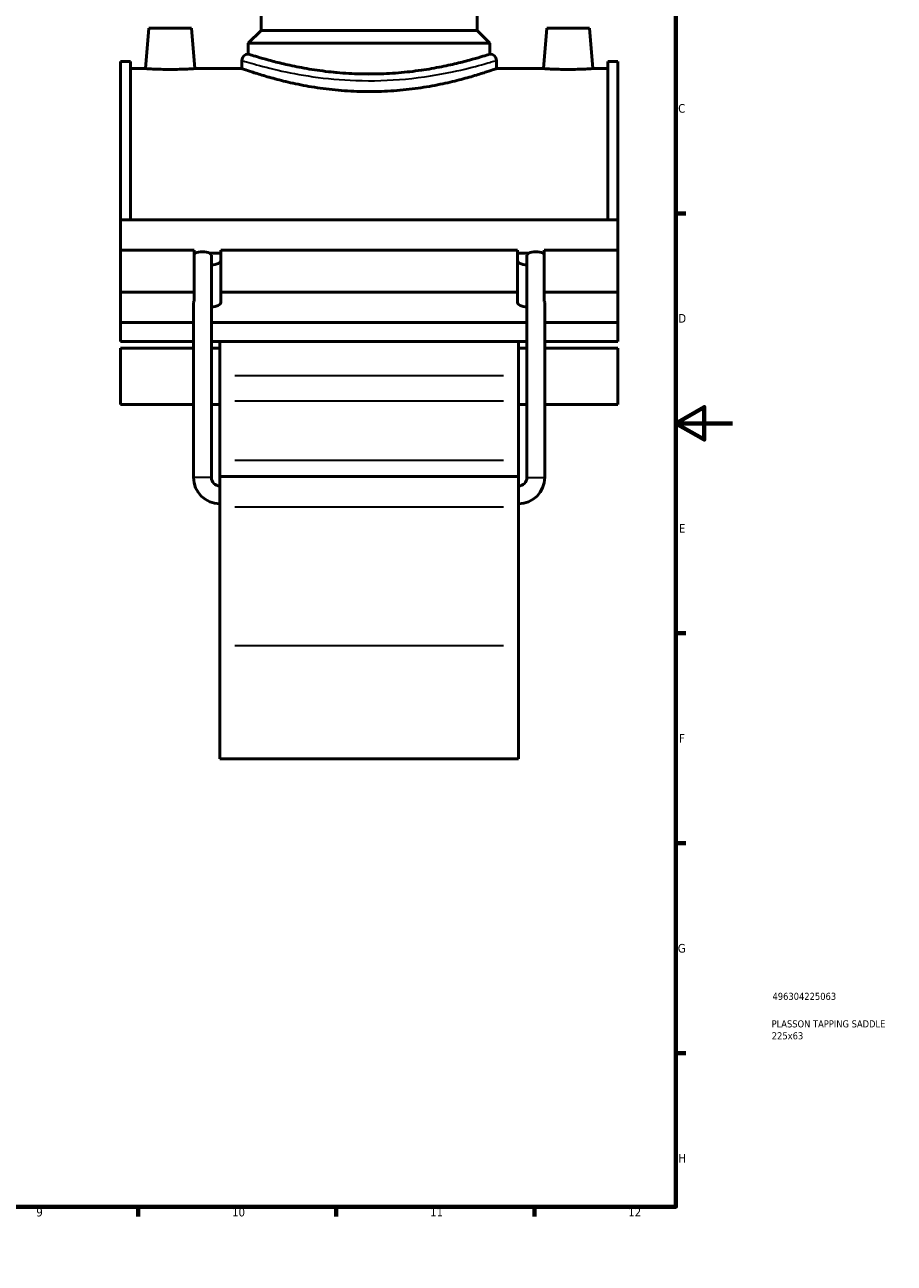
# Model space of a CAD drawing. Header units: millimetres. Extents: x 0 to 898, y -438 to 1031.
# Tile 3 of 5: x 591 to 898, y 0 to 438. Entities that reach past the tile are written whole.
import ezdxf

# ---------------------------------------------------------------- set-up
doc = ezdxf.new("R2010")
doc.units = ezdxf.units.MM
for name, color, linetype, lineweight in [('Border (ANSI)', 7, 'Continuous', 70), ('Title (ISO)', 7, 'Continuous', 50), ('Visible (ANSI)', 7, 'Continuous', 50), ('Visible Narrow (ANSI)', 7, 'Continuous', 35)]:
    doc.layers.add(name, color=color, linetype=linetype, lineweight=lineweight)
doc.styles.add('Note Text (ANSI)', font='tahoma.ttf')
doc.styles.add('Note Text (ISO)', font='tahoma.ttf')

# ---------------------------------------------------------------- blocks, each defined once
blk = doc.blocks.new('Borders Default Border')
at = {"layer": 'Border (ANSI)'}
for p, q in [((70.08, 574), (70.08, 577.45)), ((140.17, 574), (140.17, 577.45)), ((210.25, 574), (210.25, 577.45)), ((280.33, 574), (280.33, 577.45)), ((350.42, 574), (350.42, 577.45)), ((490.58, 574), (490.58, 577.45)), ((560.67, 574), (560.67, 577.45)), ((630.75, 574), (630.75, 577.45)), ((700.83, 574), (700.83, 577.45)), ((770.92, 574), (770.92, 577.45)), ((20, 519.75), (16.55, 519.75)), ((821, 519.75), (824.45, 519.75)), ((20, 445.5), (16.55, 445.5)), ((821, 445.5), (824.45, 445.5)), ((20, 371.25), (16.55, 371.25)), ((821, 371.25), (824.45, 371.25)), ((20, 222.75), (16.55, 222.75)), ((821, 222.75), (824.45, 222.75)), ((20, 148.5), (16.55, 148.5)), ((821, 148.5), (824.45, 148.5)), ((20, 74.25), (16.55, 74.25)), ((821, 74.25), (824.45, 74.25)), ((70.08, 20), (70.08, 16.55)), ((140.17, 20), (140.17, 16.55)), ((210.25, 20), (210.25, 16.55)), ((280.33, 20), (280.33, 16.55)), ((350.42, 20), (350.42, 16.55)), ((490.58, 20), (490.58, 16.55)), ((560.67, 20), (560.67, 16.55)), ((630.75, 20), (630.75, 16.55)), ((700.83, 20), (700.83, 16.55)), ((770.92, 20), (770.92, 16.55))]:
    blk.add_line(p, q, dxfattribs=at)
at = {"layer": 'Border (ANSI)', "flags": 128}
for points in [[(420.5, 594), (420.5, 574), (414.73, 584), (426.27, 584), (420.5, 574)], [(20, 20), (20, 574), (821, 574), (821, 20), (20, 20)], [(0, 297), (20, 297), (10, 302.77), (10, 291.23), (20, 297)], [(841, 297), (821, 297), (831, 302.77), (831, 291.23), (821, 297)], [(420.5, 0), (420.5, 20), (414.73, 10), (426.27, 10), (420.5, 20)]]:
    blk.add_lwpolyline(points, dxfattribs=at)
at = {"layer": 'Border (ANSI)', "color": 230, "true_color": 0xff0080, "attachment_point": 7, "style": 'Note Text (ANSI)'}
for s, insert, char_height in [('1', (34.35, 574.4), 3.05), ('2', (104.2, 574.4), 3.05), ('3', (174.26, 574.34), 3.05), ('4', (244.23, 574.4), 3.05), ('5', (314.48, 574.34), 3.05), ('6', (384.49, 574.34), 3.05), ('7', (454.6, 574.4), 3.05), ('8', (524.63, 574.33), 3.05), ('9', (594.7, 574.34), 3.05), ('10', (663.96, 574.34), 3.048), ('11', (734.04, 574.4), 3.048), ('12', (804.13, 574.4), 3.048), ('A', (16.78, 555.35), 3.05), ('A', (821.63, 555.35), 3.05), ('B', (17.15, 481.1), 3.05), ('B', (821.99, 481.1), 3.05), ('C', (16.95, 406.8), 3.05), ('C', (821.8, 406.8), 3.05), ('D', (16.96, 332.6), 3.05), ('D', (821.81, 332.6), 3.05), ('E', (17.21, 258.35), 3.05), ('E', (822.05, 258.35), 3.05), ('F', (17.29, 184.1), 3.05), ('F', (822.14, 184.1), 3.05), ('G', (16.81, 109.79), 3.05), ('G', (821.66, 109.79), 3.05), ('H', (16.97, 35.6), 3.05), ('H', (821.81, 35.6), 3.05), ('1', (34.35, 16.55), 3.05), ('2', (104.2, 16.55), 3.05), ('3', (174.26, 16.49), 3.05), ('4', (244.23, 16.55), 3.05), ('5', (314.48, 16.49), 3.05), ('6', (384.49, 16.49), 3.05), ('7', (454.6, 16.55), 3.05), ('8', (524.63, 16.48), 3.05), ('9', (594.7, 16.49), 3.05), ('10', (663.96, 16.49), 3.048), ('11', (734.04, 16.55), 3.048), ('12', (804.13, 16.55), 3.048)]:
    blk.add_mtext(s, dxfattribs=dict(at, insert=insert, char_height=char_height))
blk = doc.blocks.new('Title Blocks ISO')
at = {"layer": 'Title (ISO)', "color": 232, "true_color": 0xca0064, "style": 'Note Text (ISO)'}
for tag, p in [('PART_NUMBER_001', (34.16, 73.13)), ('DESCRIPTION_001', (33.84, 63.4)), ('DESCRIPTION_002', (33.91, 59.18))]:
    blk.add_attdef(tag, p, '', height=2.5, dxfattribs=at)

msp = doc.modelspace()

# ---------------------------------------------------------------- linework, layer by layer
at = {"layer": 'Visible (ANSI)'}
for p, q in [((674.214, 435.945), (674.214, 539.445)), ((750.714, 435.945), (750.714, 539.445)), ((634.564, 436.695), (633.317, 422.445)), ((634.564, 436.695), (649.564, 436.695)), ((649.564, 436.695), (650.81, 422.445)), ((674.214, 435.945), (669.714, 431.445)), ((750.714, 435.945), (674.214, 435.945)), ((750.714, 435.945), (755.214, 431.445)), ((775.364, 436.695), (774.117, 422.445)), ((790.364, 436.695), (775.364, 436.695)), ((790.364, 436.695), (791.61, 422.445)), ((755.214, 431.445), (669.714, 431.445)), ((669.714, 427.575), (669.714, 431.445)), ((755.214, 427.575), (755.214, 431.445)), ((624.464, 369.009), (624.464, 425.01)), ((627.984, 425.01), (624.464, 425.01)), ((627.984, 425.01), (627.984, 369.009)), ((667.464, 425.325), (667.464, 422.445)), ((757.464, 425.325), (757.464, 422.445)), ((796.944, 425.01), (796.944, 369.009)), ((800.464, 425.01), (796.944, 425.01)), ((800.464, 369.009), (800.464, 425.01)), ((627.984, 422.445), (633.317, 422.445)), ((650.81, 422.445), (667.464, 422.445)), ((757.464, 422.445), (774.117, 422.445)), ((791.61, 422.445), (796.944, 422.445)), ((624.464, 369.009), (800.464, 369.009)), ((624.464, 358.246), (624.464, 369.009)), ((800.464, 358.246), (800.464, 369.009)), ((624.464, 358.246), (650.539, 358.246)), ((624.464, 343.446), (624.464, 358.246)), ((650.539, 343.446), (650.539, 358.246)), ((650.539, 357.169), (650.952, 357.169)), ((656.055, 357.169), (659.989, 357.169)), ((656.654, 277.855), (656.654, 356.496)), ((659.989, 358.246), (659.989, 343.446)), ((659.989, 358.246), (764.939, 358.246)), ((764.939, 343.446), (764.939, 358.246)), ((764.939, 357.169), (768.872, 357.169)), ((768.274, 277.855), (768.274, 356.496)), ((773.975, 357.169), (774.389, 357.169)), ((774.389, 358.246), (774.389, 343.446)), ((774.389, 358.246), (800.464, 358.246)), ((800.464, 343.446), (800.464, 358.246)), ((624.464, 343.446), (650.539, 343.446)), ((624.464, 332.672), (624.464, 343.446)), ((650.539, 340.123), (650.539, 343.446)), ((659.989, 343.446), (659.989, 339.675)), ((659.989, 343.446), (764.939, 343.446)), ((764.939, 339.675), (764.939, 343.446)), ((774.389, 343.446), (774.389, 340.123)), ((774.389, 343.446), (800.464, 343.446)), ((800.464, 343.446), (800.464, 332.672)), ((650.354, 277.855), (650.354, 339.736)), ((774.574, 277.855), (774.574, 339.736)), ((650.354, 332.672), (624.464, 332.672)), ((624.464, 332.672), (624.464, 325.944)), ((768.274, 332.672), (656.654, 332.672)), ((800.464, 332.672), (774.574, 332.672)), ((800.464, 325.944), (800.464, 332.672)), ((624.464, 325.944), (650.354, 325.944)), ((656.654, 325.944), (768.274, 325.944)), ((659.664, 325.944), (659.664, 313.822)), ((765.264, 313.822), (765.264, 325.944)), ((774.574, 325.944), (800.464, 325.944)), ((624.464, 323.612), (624.464, 303.708)), ((624.464, 323.612), (650.354, 323.612)), ((656.654, 323.612), (659.664, 323.612)), ((765.264, 323.612), (768.274, 323.612)), ((774.574, 323.612), (800.464, 323.612)), ((800.464, 303.708), (800.464, 323.612)), ((659.664, 313.822), (659.664, 304.997)), ((765.264, 304.997), (765.264, 313.822)), ((624.464, 303.708), (650.354, 303.708)), ((656.654, 303.708), (659.664, 303.708)), ((659.664, 284.004), (659.664, 304.997)), ((765.264, 304.997), (765.264, 284.004)), ((765.264, 303.708), (768.274, 303.708)), ((774.574, 303.708), (800.464, 303.708)), ((659.664, 278.22), (659.664, 284.004)), ((765.264, 284.004), (765.264, 278.22)), ((659.664, 278.22), (659.664, 267.426)), ((659.664, 278.22), (765.264, 278.22)), ((765.264, 267.426), (765.264, 278.22)), ((659.664, 218.387), (659.664, 267.426)), ((765.264, 267.426), (765.264, 218.387)), ((659.664, 218.387), (659.664, 178.32)), ((765.264, 178.32), (765.264, 218.387)), ((659.664, 178.32), (765.264, 178.32))]:
    msp.add_line(p, q, dxfattribs=at)
for centre, radius, start, end in [((669.714, 425.325), 2.25, 90, 180), ((755.214, 425.325), 2.25, 0, 90), ((659.664, 277.855), 9.31, 180, 270), ((659.664, 277.855), 3.01, 180, 270), ((765.264, 277.855), 9.31, 270, 0), ((765.264, 277.855), 3.01, 270, 0)]:
    msp.add_arc(centre, radius, start, end, dxfattribs=at)
for centre, major_axis, ratio, start_param, end_param in [((653.504, 356.496), (3.15, 0), 0.3639702, 2.5150727, 2.7971679), ((653.504, 356.496), (3.15, 0), 0.3639702, 0.62652, 2.5150727), ((653.504, 356.496), (3.15, 0), 0.3639702, 0, 0.62652), ((771.424, 356.496), (3.15, 0), 0.3639702, 2.5150727, 3.1415927), ((771.424, 356.496), (3.15, 0), 0.3639702, 0.62652, 2.5150727), ((771.424, 356.496), (3.15, 0), 0.3639702, 0.3444248, 0.62652), ((655.264, 354.475), (4.725, 0), 0.3420201, 5.0109863, 6.2831853), ((769.664, 354.475), (-4.725, 0), 0.3420201, 0, 1.272199), ((653.504, 339.736), (3.15, 0), 0.3639702, 2.7971679, 3.1415927), ((655.264, 339.675), (4.725, 0), 0.3420201, 5.0109863, 6.2831853), ((769.664, 339.675), (-4.725, 0), 0.3420201, 0, 1.272199), ((771.424, 339.736), (3.15, 0), 0.3639702, 0, 0.3444248)]:
    msp.add_ellipse(centre, major_axis=major_axis, ratio=ratio, start_param=start_param, end_param=end_param, dxfattribs=at)
for points, knots in [([(755.214, 427.575), (755.214, 427.575), (754.953, 427.491), (753.862, 427.147), (753.031, 426.887), (750.844, 426.235), (749.485, 425.842), (746.353, 424.996), (744.579, 424.543), (740.805, 423.665), (738.672, 423.208), (734.023, 422.344), (731.506, 421.939), (726.246, 421.261), (723.498, 420.989), (717.96, 420.628), (715.169, 420.538), (709.759, 420.538), (706.968, 420.628), (701.429, 420.989), (698.681, 421.261), (693.421, 421.939), (690.905, 422.344), (686.255, 423.208), (684.122, 423.665), (680.348, 424.543), (678.575, 424.996), (675.442, 425.842), (674.084, 426.235), (671.896, 426.887), (671.066, 427.147), (669.974, 427.491), (669.714, 427.575), (669.714, 427.575)], [6.491134, 6.491134, 6.491134, 6.491134, 7.3023663, 7.3023663, 8.1135985, 8.1135985, 8.9248308, 8.9248308, 9.736063, 9.736063, 10.5476143, 10.5476143, 11.3591655, 11.3591655, 12.1707168, 12.1707168, 12.9822681, 12.9822681, 13.7938194, 13.7938194, 14.6053706, 14.6053706, 15.4169219, 15.4169219, 16.2284732, 16.2284732, 17.0397054, 17.0397054, 17.8509377, 17.8509377, 18.6621699, 18.6621699, 19.4734021, 19.4734021, 19.4734021, 19.4734021]), ([(650.81, 422.445), (650.81, 422.445), (650.592, 422.429), (649.701, 422.373), (649.03, 422.333), (647.478, 422.257), (646.495, 422.217), (644.338, 422.16), (643.164, 422.144), (640.963, 422.144), (639.79, 422.16), (637.633, 422.217), (636.649, 422.257), (635.098, 422.333), (634.426, 422.373), (633.536, 422.429), (633.317, 422.445), (633.317, 422.445)], [1.3203318, 1.3203318, 1.3203318, 1.3203318, 1.6503014, 1.6503014, 1.9802711, 1.9802711, 2.3104673, 2.3104673, 2.6406636, 2.6406636, 2.9708599, 2.9708599, 3.3010562, 3.3010562, 3.6310258, 3.6310258, 3.9609955, 3.9609955, 3.9609955, 3.9609955]), ([(757.464, 422.445), (757.464, 422.445), (757.188, 422.347), (756.038, 421.95), (755.162, 421.651), (752.859, 420.898), (751.428, 420.444), (748.132, 419.466), (746.267, 418.943), (742.299, 417.927), (740.056, 417.397), (735.167, 416.395), (732.519, 415.923), (726.984, 415.135), (724.091, 414.817), (718.257, 414.395), (715.316, 414.291), (709.611, 414.291), (706.67, 414.395), (700.836, 414.817), (697.943, 415.135), (692.408, 415.923), (689.761, 416.395), (684.871, 417.397), (682.629, 417.927), (678.66, 418.943), (676.795, 419.466), (673.499, 420.444), (672.069, 420.898), (669.765, 421.651), (668.89, 421.95), (667.739, 422.347), (667.464, 422.445), (667.464, 422.445)], [6.8438585, 6.8438585, 6.8438585, 6.8438585, 7.6990942, 7.6990942, 8.5543298, 8.5543298, 9.4095655, 9.4095655, 10.2648012, 10.2648012, 11.1205301, 11.1205301, 11.9762591, 11.9762591, 12.831988, 12.831988, 13.687717, 13.687717, 14.5434459, 14.5434459, 15.3991749, 15.3991749, 16.2549038, 16.2549038, 17.1106327, 17.1106327, 17.9658684, 17.9658684, 18.8211041, 18.8211041, 19.6763398, 19.6763398, 20.5315754, 20.5315754, 20.5315754, 20.5315754]), ([(791.61, 422.445), (791.61, 422.445), (791.392, 422.429), (790.501, 422.373), (789.83, 422.333), (788.278, 422.257), (787.295, 422.217), (785.138, 422.16), (783.964, 422.144), (782.864, 422.144), (781.763, 422.144), (780.59, 422.16), (778.433, 422.217), (777.449, 422.257), (775.898, 422.333), (775.226, 422.373), (774.336, 422.429), (774.117, 422.445), (774.117, 422.445)], [3.9609955, 3.9609955, 3.9609955, 3.9609955, 4.2909651, 4.2909651, 4.6209347, 4.6209347, 4.951131, 4.951131, 5.2813273, 5.2813273, 5.2813273, 5.6115236, 5.6115236, 5.9417198, 5.9417198, 6.2716895, 6.2716895, 6.6016591, 6.6016591, 6.6016591, 6.6016591])]:
    msp.add_open_spline(points, degree=3, knots=knots, dxfattribs=at)
at = {"layer": 'Visible Narrow (ANSI)'}
for p, q in [((759.984, 313.822), (664.944, 313.822)), ((664.944, 304.997), (759.984, 304.997)), ((664.944, 284.004), (759.984, 284.004)), ((656.615, 277.855), (650.393, 277.855)), ((768.313, 277.855), (774.535, 277.855)), ((664.944, 267.426), (759.984, 267.426)), ((664.944, 218.387), (759.984, 218.387))]:
    msp.add_line(p, q, dxfattribs=at)
for points, knots in [([(668.029, 425.148), (668.563, 424.984), (669.471, 424.711), (672.93, 423.71), (676.19, 422.806), (683.818, 421.07), (687.993, 420.248), (697.305, 418.915), (702.47, 418.422), (713.635, 418.04), (719.65, 418.234), (731.442, 419.33), (737.145, 420.28), (746.096, 422.154), (749.581, 423.056), (754.505, 424.419), (756.115, 424.91), (756.902, 425.152)], [-33.5100056, -33.5100056, -33.5100056, -33.5100056, -32.5321353, -32.5321353, -30.8277686, -30.8277686, -29.3407665, -29.3407665, -27.8086107, -27.8086107, -26.1027682, -26.1027682, -24.2467008, -24.2467008, -22.6407604, -22.6407604, -21.2002106, -21.2002106, -21.2002106, -21.2002106]), ([(754.68, 427.399), (753.933, 427.153), (752.403, 426.653), (747.725, 425.267), (744.415, 424.35), (735.911, 422.444), (730.493, 421.477), (719.29, 420.362), (713.577, 420.165), (702.97, 420.554), (698.063, 421.055), (689.217, 422.411), (685.25, 423.247), (678.004, 425.013), (674.906, 425.932), (671.62, 426.95), (670.757, 427.229), (670.25, 427.396)], [21.2002106, 21.2002106, 21.2002106, 21.2002106, 22.6407604, 22.6407604, 24.2467008, 24.2467008, 26.1027682, 26.1027682, 27.8086107, 27.8086107, 29.3407665, 29.3407665, 30.8277686, 30.8277686, 32.5321353, 32.5321353, 33.5100056, 33.5100056, 33.5100056, 33.5100056])]:
    msp.add_open_spline(points, degree=3, knots=knots, dxfattribs=at)

# ---------------------------------------------------------------- block references
msp.add_blockref('Borders Default Border', (0, 0))
msp.add_blockref('Title Blocks ISO', (821, 20)).add_auto_attribs({'PART_NUMBER_001': '496304225063', 'DESCRIPTION_001': 'PLASSON TAPPING SADDLE', 'DESCRIPTION_002': '225x63'})

doc.saveas('drawing.dxf')
